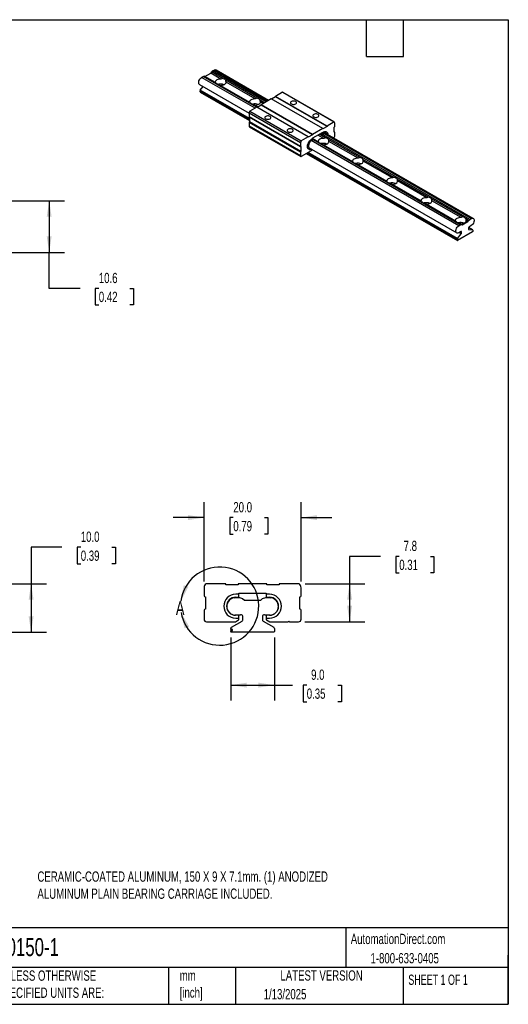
# Model space of a CAD drawing. Header units: millimetres. Extents: x 6 to 273, y 6 to 210.
# Tile 2 of 2: x 172 to 273, y 6 to 210. Entities that reach past the tile are written whole.
import ezdxf

# ---------------------------------------------------------------- set-up
doc = ezdxf.new("R2010")
doc.units = ezdxf.units.MM
doc.linetypes.add('SLD-Solid', pattern=[0])
doc.layers.add('DIMENSIONS', color=140, linetype='SLD-Solid', lineweight=25)
doc.layers.add('TEXT', color=140, linetype='SLD-Solid', lineweight=25)
doc.styles.add('SLDTEXTSTYLE0', font='TXT', dxfattribs={"width": 0.7})
doc.styles.add('SLDTEXTSTYLE1', font='TXT', dxfattribs={"width": 0.65})
doc.dimstyles.new('SLDDIMSTYLE1', dxfattribs={"dimtxt": 2.158008, "dimasz": 3.302, "dimexe": 0, "dimexo": 0.0625, "dimgap": 0.539502, "dimtad": 0, "dimtih": 1, "dimtoh": 1, "dimrnd": 1e-09, "dimzin": 4, "dimdsep": 46, "dimtxsty": 'SLDTEXTSTYLE0', "dimsah": 1, "dimcen": 0.09, "dimadec": 0, "dimazin": 1, "dimtfac": 1, "dimtofl": 0, "dimtmove": 0, "dimatfit": 3, "dimfxl": 0, "dimfrac": 2, "dimtolj": 1, "dimtzin": 12, "dimarcsym": 0})
doc.dimstyles.new('SLDDIMSTYLE2', dxfattribs={"dimtxt": 2.158008, "dimasz": 3.302, "dimexe": 0, "dimexo": 0.0625, "dimgap": 0.539502, "dimtad": 0, "dimtih": 1, "dimtoh": 1, "dimrnd": 1e-09, "dimzin": 4, "dimdsep": 46, "dimtxsty": 'SLDTEXTSTYLE0', "dimsah": 1, "dimcen": 0.09, "dimadec": 0, "dimazin": 1, "dimtfac": 1, "dimtmove": 0, "dimatfit": 0, "dimfxl": 0, "dimfrac": 2, "dimtolj": 1, "dimtzin": 12, "dimarcsym": 0})
doc.dimstyles.new('SLDDIMSTYLE3', dxfattribs={"dimtxt": 2.158008, "dimasz": 3.302, "dimexe": 0, "dimexo": 0.0625, "dimgap": 0.539502, "dimtad": 0, "dimtih": 1, "dimtoh": 1, "dimrnd": 1e-09, "dimzin": 12, "dimdsep": 46, "dimtxsty": 'SLDTEXTSTYLE0', "dimsah": 1, "dimcen": 0.09, "dimadec": 0, "dimazin": 3, "dimtfac": 1, "dimtofl": 0, "dimtmove": 0, "dimatfit": 3, "dimfxl": 0, "dimfrac": 2, "dimtolj": 1, "dimtzin": 12, "dimarcsym": 0})

# ---------------------------------------------------------------- blocks, each defined once
blk = doc.blocks.new('_D_1')
at = {"layer": 'DIMENSIONS'}
for p, q in [((181.02, 100.69), (174.67, 100.69)), ((174.67, 100.69), (174.67, 93.13)), ((184.91, 100.69), (184.18, 100.69)), ((184.18, 100.69), (184.18, 97.26)), ((191.32, 100.69), (192.05, 100.69)), ((192.05, 100.69), (192.05, 97.26)), ((184.18, 97.26), (184.91, 97.26)), ((192.05, 97.26), (191.32, 97.26)), ((122.9, 93.13), (177.84, 93.13)), ((174.67, 93.13), (174.67, 83.13)), ((169.58, 83.13), (177.84, 83.13))]:
    blk.add_line(p, q, dxfattribs=at)
for points in [[(174.67, 93.13), (174.16, 89.83), (175.18, 89.83)], [(174.67, 83.13), (175.18, 86.43), (174.16, 86.43)]]:
    blk.add_solid(points, dxfattribs=at)
at = {"layer": 'DIMENSIONS', "char_height": 2.117, "attachment_point": 1, "style": 'SLDTEXTSTYLE0'}
for s, insert in [('10.0', (184.91, 103.91)), ('0.39', (184.91, 99.99))]:
    blk.add_mtext(s, dxfattribs=dict(at, insert=insert))
blk = doc.blocks.new('_D_3')
at = {"layer": 'DIMENSIONS'}
for p, q in [((210.34, 93.58), (210.34, 109.96)), ((230.33, 93.58), (230.33, 109.96)), ((210.34, 106.79), (203.99, 106.79)), ((216.36, 106.79), (215.64, 106.79)), ((215.64, 106.79), (215.64, 103.36)), ((222.77, 106.79), (223.5, 106.79)), ((223.5, 106.79), (223.5, 103.36)), ((230.33, 106.79), (236.68, 106.79)), ((215.64, 103.36), (216.36, 103.36)), ((223.5, 103.36), (222.77, 103.36))]:
    blk.add_line(p, q, dxfattribs=at)
for points in [[(210.34, 106.79), (207.04, 107.3), (207.04, 106.28)], [(230.33, 106.79), (233.63, 106.28), (233.63, 107.3)]]:
    blk.add_solid(points, dxfattribs=at)
at = {"layer": 'DIMENSIONS', "char_height": 2.117, "attachment_point": 1, "style": 'SLDTEXTSTYLE0'}
for s, insert in [('20.0', (216.36, 110)), ('0.79', (216.36, 106.09))]:
    blk.add_mtext(s, dxfattribs=dict(at, insert=insert))
blk = doc.blocks.new('_D_4')
at = {"layer": 'DIMENSIONS'}
for p, q in [((246.68, 98.8), (240.33, 98.8)), ((240.33, 98.8), (240.33, 93.13)), ((250.57, 98.8), (249.84, 98.8)), ((249.84, 98.8), (249.84, 95.37)), ((256.98, 98.8), (257.71, 98.8)), ((257.71, 98.8), (257.71, 95.37)), ((249.84, 95.37), (250.57, 95.37)), ((257.71, 95.37), (256.98, 95.37)), ((231.19, 93.13), (243.5, 93.13)), ((240.33, 93.13), (240.33, 85.3)), ((231.09, 85.3), (243.5, 85.3))]:
    blk.add_line(p, q, dxfattribs=at)
for points in [[(240.33, 93.13), (239.82, 89.83), (240.84, 89.83)], [(240.33, 85.3), (240.84, 88.6), (239.82, 88.6)]]:
    blk.add_solid(points, dxfattribs=at)
at = {"layer": 'DIMENSIONS', "char_height": 2.117, "attachment_point": 1, "style": 'SLDTEXTSTYLE0'}
for s, insert in [('7.8', (251.47, 102.01)), ('0.31', (250.57, 98.1))]:
    blk.add_mtext(s, dxfattribs=dict(at, insert=insert))
blk = doc.blocks.new('_D_5')
at = {"layer": 'DIMENSIONS'}
for p, q in [((215.83, 82.05), (215.83, 69.04)), ((224.83, 82.05), (224.83, 69.04)), ((215.83, 72.22), (224.83, 72.22)), ((224.83, 72.22), (228.58, 72.22)), ((231.5, 72.22), (230.78, 72.22)), ((230.78, 72.22), (230.78, 68.79)), ((237.92, 72.22), (238.64, 72.22)), ((238.64, 72.22), (238.64, 68.79)), ((230.78, 68.79), (231.5, 68.79)), ((238.64, 68.79), (237.92, 68.79))]:
    blk.add_line(p, q, dxfattribs=at)
for points in [[(215.83, 72.22), (219.14, 71.71), (219.14, 72.73)], [(224.83, 72.22), (221.53, 72.73), (221.53, 71.71)]]:
    blk.add_solid(points, dxfattribs=at)
at = {"layer": 'DIMENSIONS', "char_height": 2.117, "attachment_point": 1, "style": 'SLDTEXTSTYLE0'}
for s, insert in [('9.0', (232.4, 75.43)), ('0.35', (231.5, 71.52))]:
    blk.add_mtext(s, dxfattribs=dict(at, insert=insert))
blk = doc.blocks.new('_D_9')
at = {"layer": 'DIMENSIONS'}
for p, q in [((169.58, 172.18), (181.57, 172.18)), ((178.4, 172.18), (178.4, 161.53)), ((169.58, 161.53), (181.57, 161.53)), ((178.4, 154.1), (178.4, 161.53)), ((184.75, 154.1), (178.4, 154.1)), ((188.63, 154.1), (187.91, 154.1)), ((187.91, 154.1), (187.91, 150.67)), ((195.05, 154.1), (195.77, 154.1)), ((195.77, 154.1), (195.77, 150.67)), ((187.91, 150.67), (188.63, 150.67)), ((195.77, 150.67), (195.05, 150.67))]:
    blk.add_line(p, q, dxfattribs=at)
for points in [[(178.4, 172.18), (177.89, 168.87), (178.9, 168.87)], [(178.4, 161.53), (178.9, 164.83), (177.89, 164.83)]]:
    blk.add_solid(points, dxfattribs=at)
at = {"layer": 'DIMENSIONS', "char_height": 2.117, "attachment_point": 1, "style": 'SLDTEXTSTYLE0'}
for s, insert in [('10.6', (188.63, 157.31)), ('0.42', (188.63, 153.4))]:
    blk.add_mtext(s, dxfattribs=dict(at, insert=insert))

msp = doc.modelspace()

# ---------------------------------------------------------------- linework, layer by layer
for p, q in [((212.061, 198.964), (212.385, 199.136)), ((223.412, 192.77), (212.385, 199.136)), ((223.635, 192.899), (212.792, 199.158)), ((209.807, 197.648), (210.13, 197.849)), ((220.835, 191.282), (209.807, 197.648)), ((210.13, 197.849), (210.365, 197.912)), ((221.171, 191.476), (210.13, 197.849)), ((212.702, 196.563), (210.365, 197.912)), ((210.5, 197.834), (211.692, 198.523)), ((211.692, 198.523), (211.827, 198.756)), ((213.817, 197.296), (211.692, 198.523)), ((211.827, 198.756), (212.061, 198.964)), ((214.164, 197.407), (211.827, 198.756)), ((223.101, 192.591), (212.061, 198.964)), ((209.399, 196.164), (219.602, 190.274)), ((209.55, 195.003), (210.139, 195.737)), ((219.773, 192.481), (213.331, 196.2)), ((221.235, 193.325), (214.793, 197.044)), ((220.888, 193.214), (214.87, 196.688)), ((209.505, 194.802), (209.505, 194.888)), ((219.691, 189.007), (209.505, 194.888)), ((219.691, 188.922), (209.505, 194.802)), ((209.505, 194.699), (209.595, 194.75)), ((219.691, 188.818), (209.505, 194.699)), ((209.505, 194.636), (209.505, 194.699)), ((219.691, 188.756), (209.505, 194.636)), ((209.531, 194.578), (219.691, 188.713)), ((219.691, 189.149), (209.55, 195.003)), ((224.181, 193.214), (222.089, 192.006)), ((234.787, 187.091), (224.181, 193.214)), ((225.079, 193.659), (224.245, 193.177)), ((226.524, 194.566), (225.079, 193.732)), ((225.079, 193.732), (235.685, 187.61)), ((235.685, 187.609), (225.079, 193.731)), ((225.079, 193.731), (225.079, 193.659)), ((235.685, 187.536), (225.079, 193.659)), ((237.129, 188.444), (226.524, 194.566)), ((237.169, 188.427), (226.563, 194.55)), ((221.191, 191.488), (219.746, 190.654)), ((221.406, 191.538), (220.402, 192.118)), ((231.796, 185.365), (221.191, 191.488)), ((222.089, 191.932), (221.254, 191.451)), ((222.804, 192.419), (221.864, 192.962)), ((222.534, 192.263), (221.941, 192.606)), ((222.089, 192.006), (232.694, 185.883)), ((232.694, 185.882), (222.089, 192.005)), ((222.089, 192.005), (222.089, 191.932)), ((232.694, 185.81), (222.089, 191.932)), ((230.207, 184.114), (219.601, 190.237)), ((219.601, 190.237), (219.601, 189.553)), ((219.601, 189.553), (230.207, 183.43)), ((219.622, 189.506), (230.228, 183.384)), ((219.691, 189.466), (219.691, 188.484)), ((219.746, 190.654), (230.352, 184.531)), ((230.207, 182.227), (219.601, 188.35)), ((219.601, 188.35), (219.601, 187.582)), ((230.207, 181.46), (219.601, 187.582)), ((219.654, 187.466), (230.259, 181.343)), ((219.691, 188.484), (219.673, 188.474)), ((219.673, 188.474), (230.279, 182.352)), ((230.297, 182.362), (219.691, 188.484)), ((234.787, 187.091), (232.694, 185.883)), ((235.685, 187.536), (234.787, 187.018)), ((234.787, 187.018), (234.787, 187.09)), ((237.129, 188.444), (235.685, 187.61)), ((235.685, 187.609), (235.685, 187.536)), ((237.184, 187.375), (237.202, 187.386)), ((237.184, 186.338), (237.184, 187.375)), ((237.274, 187.51), (237.274, 188.194)), ((231.796, 185.365), (230.352, 184.531)), ((232.694, 185.81), (231.796, 185.291)), ((231.796, 185.291), (231.796, 185.364)), ((232.748, 185.032), (232.51, 184.895)), ((232.748, 185.032), (232.51, 184.895)), ((232.694, 185.882), (232.694, 185.81)), ((232.748, 185.136), (234.733, 186.281)), ((232.748, 185.032), (232.748, 185.136)), ((232.748, 184.782), (232.748, 185.032)), ((233.916, 184.317), (232.748, 184.991)), ((235.03, 185.05), (233.815, 185.751)), ((235.377, 185.16), (234.084, 185.907)), ((265.094, 168.349), (234.382, 186.079)), ((234.733, 185.928), (234.427, 186.105)), ((234.733, 186.178), (234.643, 186.23)), ((234.733, 186.178), (234.643, 186.23)), ((234.971, 186.315), (234.733, 186.178)), ((234.971, 186.315), (234.733, 186.178)), ((234.733, 186.281), (234.733, 186.178)), ((234.733, 186.178), (234.733, 185.928)), ((234.733, 185.928), (234.983, 186.072)), ((265.418, 168.521), (234.999, 186.081)), ((265.825, 168.543), (235.31, 186.159)), ((237.008, 185.179), (237.095, 185.229)), ((237.253, 186.354), (237.184, 186.393)), ((237.202, 186.349), (237.184, 186.359)), ((237.202, 186.349), (237.184, 186.338)), ((237.274, 185.54), (237.274, 186.307)), ((230.207, 184.114), (230.207, 183.43)), ((230.279, 183.389), (230.297, 183.399)), ((230.297, 183.399), (230.297, 182.362)), ((231.847, 183.502), (231.847, 183.51)), ((231.967, 183.136), (262.432, 165.548)), ((262.84, 167.033), (232.425, 184.591)), ((232.498, 184.638), (232.748, 184.782)), ((263.163, 167.234), (232.748, 184.792)), ((240.987, 180.235), (234.544, 183.954)), ((242.448, 181.078), (236.006, 184.798)), ((242.101, 180.968), (236.084, 184.442)), ((230.207, 182.227), (230.207, 181.46)), ((230.297, 182.362), (230.279, 182.352)), ((230.386, 181.356), (232.492, 182.572)), ((231.411, 181.947), (262.564, 163.963)), ((262.538, 164.021), (231.448, 181.969)), ((262.538, 164.083), (231.502, 182)), ((262.538, 164.187), (231.592, 182.052)), ((262.538, 164.272), (231.666, 182.095)), ((262.583, 164.388), (231.788, 182.165)), ((232.492, 182.572), (232.635, 182.75)), ((248.058, 176.153), (241.615, 179.872)), ((249.519, 176.996), (243.077, 180.716)), ((249.172, 176.886), (243.155, 180.36)), ((255.129, 172.071), (248.686, 175.79)), ((256.59, 172.914), (250.148, 176.633)), ((256.243, 172.804), (250.226, 176.277)), ((262.2, 167.989), (255.757, 171.708)), ((263.661, 168.832), (257.219, 172.551)), ((263.314, 168.722), (257.297, 172.195)), ((263.398, 167.297), (262.828, 167.626)), ((262.84, 167.033), (263.163, 167.234)), ((263.163, 167.234), (263.398, 167.297)), ((263.398, 167.297), (263.533, 167.219)), ((263.533, 167.219), (264.725, 167.907)), ((264.86, 168.141), (264.29, 168.469)), ((264.725, 167.907), (264.368, 168.113)), ((264.725, 167.907), (264.86, 168.141)), ((265.694, 166.167), (264.85, 166.654)), ((265.675, 166.173), (264.85, 166.65)), ((264.86, 168.141), (265.094, 168.349)), ((265.045, 166.827), (264.999, 166.824)), ((265.418, 167.059), (265.045, 166.827)), ((265.094, 168.349), (265.418, 168.521)), ((265.689, 165.763), (262.568, 163.961)), ((262.583, 164.388), (263.366, 165.362)), ((263.213, 165.769), (262.84, 165.571)), ((263.366, 165.362), (262.925, 165.616)), ((263.41, 165.478), (263.053, 165.684)), ((263.259, 165.819), (263.213, 165.769)), ((263.41, 165.793), (263.303, 165.855)), ((263.41, 165.478), (263.41, 165.793)), ((264.847, 166.623), (264.847, 166.307)), ((264.892, 166.243), (264.859, 166.262)), ((264.892, 166.243), (265.675, 166.173)), ((265.72, 166.109), (265.72, 165.858)), ((262.538, 164.187), (262.538, 164.272)), ((262.673, 164.265), (262.538, 164.187)), ((262.538, 164.083), (262.673, 164.161)), ((262.538, 164.021), (262.538, 164.083)), ((262.673, 164.161), (262.583, 164.213)), ((262.673, 164.161), (262.673, 164.265)), ((210.339, 92.313), (210.339, 90.636)), ((214.834, 93.128), (210.748, 93.128)), ((214.834, 92.948), (214.834, 93.126)), ((217.374, 92.948), (214.834, 92.948)), ((223.293, 93.128), (217.374, 93.128)), ((217.374, 93.126), (217.374, 92.948)), ((223.293, 92.948), (223.293, 93.126)), ((225.833, 92.948), (223.293, 92.948)), ((229.919, 93.128), (225.833, 93.128)), ((225.833, 93.126), (225.833, 92.948)), ((230.328, 90.636), (230.328, 92.313)), ((210.542, 90.433), (210.593, 90.433)), ((210.593, 90.433), (210.593, 87.893)), ((216.689, 90.268), (217.603, 90.304)), ((216.82, 90.355), (217.527, 90.355)), ((217.527, 90.967), (216.854, 90.967)), ((217.527, 90.967), (216.854, 90.967)), ((217.527, 91.221), (223.14, 91.221)), ((217.527, 90.967), (217.527, 91.221)), ((217.527, 90.355), (217.527, 90.967)), ((217.603, 90.304), (218.267, 90.126)), ((218.267, 90.126), (218.648, 89.745)), ((218.648, 89.745), (222.019, 89.745)), ((222.019, 89.745), (222.4, 90.126)), ((222.4, 90.126), (223.064, 90.304)), ((223.064, 90.304), (223.978, 90.268)), ((223.14, 91.221), (223.14, 90.967)), ((223.813, 90.967), (223.14, 90.967)), ((223.14, 90.967), (223.14, 90.355)), ((223.813, 90.967), (223.14, 90.967)), ((223.14, 90.355), (223.847, 90.355)), ((230.074, 90.433), (230.125, 90.433)), ((230.074, 87.893), (230.074, 90.433)), ((210.339, 87.69), (210.339, 85.81)), ((210.593, 87.893), (210.542, 87.893)), ((214.977, 88.493), (214.977, 88.512)), ((225.69, 88.512), (225.69, 88.493)), ((230.125, 87.893), (230.074, 87.893)), ((230.328, 85.81), (230.328, 87.69)), ((215.961, 84.154), (218.175, 85.432)), ((217.743, 86.646), (216.689, 86.687)), ((216.803, 85.302), (217.438, 85.669)), ((217.527, 86.651), (216.82, 86.651)), ((216.854, 86.039), (217.527, 86.039)), ((216.854, 86.039), (217.527, 86.039)), ((217.527, 86.039), (217.527, 86.651)), ((217.527, 85.774), (217.527, 86.039)), ((217.873, 86.704), (217.743, 86.646)), ((218.302, 85.652), (218.302, 86.425)), ((222.366, 86.425), (222.366, 85.652)), ((222.493, 85.432), (224.707, 84.154)), ((222.924, 86.646), (222.794, 86.704)), ((223.978, 86.687), (222.924, 86.646)), ((223.14, 86.651), (223.14, 86.039)), ((223.847, 86.651), (223.14, 86.651)), ((223.14, 86.039), (223.14, 85.774)), ((223.14, 86.039), (223.813, 86.039)), ((223.14, 86.039), (223.813, 86.039)), ((223.229, 85.669), (223.864, 85.302)), ((227.661, 85.302), (227.788, 85.429)), ((227.788, 85.429), (227.915, 85.302)), ((210.847, 85.302), (216.803, 85.302)), ((215.834, 83.725), (215.834, 83.934)), ((216.215, 83.725), (215.834, 83.725)), ((215.834, 83.319), (215.834, 83.471)), ((215.834, 83.471), (216.215, 83.471)), ((216.215, 83.471), (216.215, 83.725)), ((223.864, 85.302), (227.661, 85.302)), ((224.834, 83.934), (224.834, 83.319)), ((227.915, 85.302), (229.82, 85.302)), ((224.748, 83.128), (215.919, 83.128))]:
    msp.add_line(p, q)
at = {"flags": 128}
for points in [[(209.399, 196.164), (209.357, 196.194), (209.266, 196.312), (209.22, 196.478), (209.22, 196.678), (209.266, 196.898), (209.357, 197.12), (209.483, 197.33), (209.637, 197.51), (209.807, 197.648)], [(213.817, 197.296), (213.579, 197.29), (213.349, 197.255), (213.137, 197.193), (212.952, 197.107), (212.803, 197), (212.695, 196.878), (212.635, 196.745), (212.625, 196.608)], [(213.678, 195.999), (213.916, 196.006), (214.146, 196.04), (214.358, 196.102), (214.543, 196.188), (214.692, 196.295), (214.8, 196.418), (214.86, 196.551), (214.87, 196.688)], [(220.888, 193.214), (220.65, 193.208), (220.42, 193.173), (220.208, 193.111), (220.023, 193.025), (219.874, 192.918), (219.766, 192.796), (219.706, 192.663), (219.696, 192.526)], [(226.563, 194.55), (226.556, 194.554), (226.524, 194.566)], [(220.749, 191.917), (220.987, 191.924), (221.217, 191.958), (221.429, 192.02), (221.614, 192.106), (221.763, 192.213), (221.871, 192.336), (221.931, 192.469), (221.941, 192.606)], [(228.35, 192.153), (228.509, 192.086), (228.695, 192.051), (228.89, 192.051), (229.076, 192.086), (229.234, 192.153), (229.349, 192.244), (229.41, 192.351), (229.41, 192.464), (229.349, 192.571), (229.234, 192.663), (229.076, 192.729), (228.89, 192.764), (228.695, 192.764), (228.509, 192.729), (228.35, 192.663), (228.235, 192.571), (228.175, 192.464), (228.175, 192.351), (228.235, 192.244), (228.35, 192.153)], [(223.043, 189.089), (223.201, 189.022), (223.387, 188.987), (223.583, 188.987), (223.769, 189.022), (223.927, 189.089), (224.042, 189.18), (224.102, 189.287), (224.102, 189.4), (224.042, 189.508), (223.927, 189.599), (223.769, 189.665), (223.583, 189.7), (223.387, 189.7), (223.201, 189.665), (223.043, 189.599), (222.928, 189.508), (222.868, 189.4), (222.868, 189.287), (222.928, 189.18), (223.043, 189.089)], [(232.948, 189.498), (233.106, 189.432), (233.292, 189.397), (233.488, 189.397), (233.674, 189.432), (233.832, 189.498), (233.947, 189.59), (234.008, 189.697), (234.008, 189.81), (233.947, 189.917), (233.832, 190.009), (233.674, 190.075), (233.488, 190.11), (233.292, 190.11), (233.106, 190.075), (232.948, 190.009), (232.833, 189.917), (232.773, 189.81), (232.773, 189.697), (232.833, 189.59), (232.948, 189.498)], [(227.641, 186.434), (227.799, 186.368), (227.985, 186.333), (228.181, 186.333), (228.367, 186.368), (228.525, 186.434), (228.64, 186.526), (228.7, 186.633), (228.7, 186.746), (228.64, 186.853), (228.525, 186.945), (228.367, 187.011), (228.181, 187.046), (227.985, 187.046), (227.799, 187.011), (227.641, 186.945), (227.526, 186.853), (227.466, 186.746), (227.466, 186.633), (227.526, 186.526), (227.641, 186.434)], [(235.03, 185.05), (234.792, 185.044), (234.562, 185.009), (234.35, 184.947), (234.165, 184.861), (234.016, 184.754), (233.909, 184.631), (233.848, 184.499), (233.838, 184.362)], [(235.841, 185.853), (235.82, 186.023), (235.756, 186.199), (235.652, 186.33), (235.514, 186.409), (235.349, 186.434), (235.165, 186.402), (234.971, 186.315)], [(234.971, 186.315), (235.165, 186.402), (235.349, 186.434), (235.514, 186.409), (235.652, 186.33), (235.756, 186.199), (235.82, 186.023), (235.841, 185.853)], [(232.51, 184.895), (232.316, 184.758), (232.132, 184.577), (231.967, 184.362), (231.829, 184.123), (231.725, 183.872), (231.661, 183.622), (231.639, 183.386), (231.661, 183.175), (231.725, 182.999), (231.829, 182.868), (231.967, 182.789), (232.132, 182.764), (232.316, 182.796), (232.456, 182.853)], [(232.456, 182.853), (232.316, 182.796), (232.132, 182.764), (231.967, 182.789), (231.829, 182.868), (231.725, 182.999), (231.661, 183.175), (231.639, 183.386), (231.661, 183.622), (231.725, 183.872), (231.829, 184.123), (231.967, 184.362), (232.132, 184.577), (232.316, 184.758), (232.51, 184.895)], [(234.891, 183.753), (235.129, 183.759), (235.359, 183.794), (235.571, 183.856), (235.756, 183.942), (235.906, 184.049), (236.013, 184.172), (236.073, 184.304), (236.084, 184.442)], [(242.101, 180.968), (241.863, 180.962), (241.633, 180.927), (241.421, 180.865), (241.236, 180.779), (241.087, 180.672), (240.98, 180.549), (240.919, 180.417), (240.909, 180.28)], [(241.962, 179.671), (242.2, 179.677), (242.43, 179.712), (242.642, 179.774), (242.827, 179.86), (242.977, 179.967), (243.084, 180.09), (243.144, 180.222), (243.155, 180.36)], [(249.172, 176.886), (248.935, 176.88), (248.705, 176.845), (248.492, 176.783), (248.307, 176.697), (248.158, 176.59), (248.051, 176.467), (247.99, 176.335), (247.98, 176.197)], [(249.034, 175.589), (249.271, 175.595), (249.501, 175.63), (249.713, 175.692), (249.898, 175.778), (250.048, 175.885), (250.155, 176.008), (250.215, 176.14), (250.226, 176.277)], [(256.243, 172.804), (256.006, 172.798), (255.776, 172.763), (255.563, 172.701), (255.378, 172.615), (255.229, 172.508), (255.122, 172.385), (255.062, 172.253), (255.051, 172.115)], [(256.105, 171.507), (256.342, 171.513), (256.572, 171.548), (256.784, 171.61), (256.969, 171.696), (257.119, 171.803), (257.226, 171.926), (257.286, 172.058), (257.297, 172.195)], [(263.314, 168.722), (263.077, 168.716), (262.847, 168.681), (262.634, 168.619), (262.449, 168.533), (262.3, 168.426), (262.193, 168.303), (262.133, 168.171), (262.122, 168.033)], [(262.84, 165.571), (262.67, 165.513), (262.516, 165.515), (262.39, 165.578), (262.299, 165.697), (262.253, 165.863), (262.253, 166.063), (262.299, 166.282), (262.39, 166.505), (262.516, 166.714), (262.67, 166.895), (262.84, 167.033)], [(263.176, 167.425), (263.413, 167.431), (263.643, 167.466), (263.855, 167.528), (264.04, 167.614), (264.19, 167.721), (264.297, 167.843), (264.357, 167.976), (264.368, 168.113)], [(265.418, 168.521), (265.587, 168.579), (265.741, 168.576), (265.868, 168.513), (265.958, 168.394), (266.005, 168.229), (266.005, 168.029), (265.958, 167.809), (265.868, 167.586), (265.741, 167.377), (265.587, 167.197), (265.418, 167.059)], [(263.41, 165.793), (263.407, 165.822), (263.397, 165.845), (263.382, 165.861), (263.361, 165.869), (263.337, 165.869), (263.311, 165.86), (263.284, 165.843), (263.259, 165.819)]]:
    msp.add_lwpolyline(points, dxfattribs=at)
for centre, radius, start, end in [((212.608, 198.782), 0.419, 63.99074, 122.28931), ((213.746, 194.488), 1.785, 67.25313, 104.7977), ((209.568, 194.63), 0.0631, 173.9492, 234.73862), ((209.7, 194.879), 0.195, 140.22793, 177.36071), ((225.176, 193.731), 0.0967, 179.38266, 179.99904), ((220.817, 190.406), 1.785, 67.25313, 104.7977), ((222.185, 192.005), 0.0967, 179.38266, 179.99904), ((220.363, 190.205), 0.763, 144.01177, 177.62776), ((219.649, 189.546), 0.0487, 172.74417, 235.94365), ((219.722, 187.567), 0.122, 172.74417, 235.94365), ((219.757, 188.343), 0.156, 122.60548, 177.39452), ((234.692, 187.09), 0.0949, 359.99902, 0.62315), ((235.781, 187.609), 0.0967, 179.38266, 179.99904), ((237.042, 188.226), 0.235, 352.26708, 68.07341), ((237.118, 187.517), 0.156, 302.60548, 357.39452), ((231.701, 185.364), 0.0949, 359.99902, 0.62315), ((232.791, 185.882), 0.0967, 179.38266, 179.99904), ((235.239, 185.76), 0.404, 40.57442, 129.40092), ((236.884, 185.557), 0.39, 302.60548, 357.39452), ((237.23, 186.314), 0.0444, 350.78596, 129.20329), ((230.251, 183.423), 0.0444, 170.78596, 309.20329), ((230.969, 184.083), 0.763, 144.01177, 177.62776), ((232.269, 183.446), 0.426, 172.52976, 249.61086), ((233.261, 183.445), 1.416, 122.60548, 177.39452), ((234.959, 182.242), 1.785, 67.25313, 104.7977), ((230.316, 181.442), 0.111, 170.78596, 309.20329), ((230.363, 182.22), 0.156, 122.60548, 177.39452), ((242.03, 178.16), 1.785, 67.25313, 104.7977), ((249.101, 174.078), 1.785, 67.25313, 104.7977), ((256.172, 169.996), 1.785, 67.25313, 104.7977), ((263.243, 165.914), 1.785, 67.25313, 104.7977), ((265.057, 166.623), 0.209, 106.01958, 179.98684), ((263.216, 165.486), 0.195, 320.22793, 357.36071), ((264.902, 166.298), 0.0559, 170.74812, 259.45322), ((265.665, 166.118), 0.0559, 350.74812, 79.45322), ((265.533, 165.865), 0.187, 326.79664, 357.85933), ((262.599, 164.014), 0.0614, 173.48473, 240.0114), ((262.733, 164.263), 0.195, 140.22793, 177.36071), ((211.355, 92.313), 1.016, 126.6305, 180), ((214.631, 93.126), 0.203, 0, 0.71622), ((217.578, 93.126), 0.203, 179.28378, 180), ((223.089, 93.126), 0.203, 0, 0.71622), ((226.036, 93.126), 0.203, 179.28378, 180), ((229.312, 92.313), 1.016, 0, 53.3695), ((210.542, 90.636), 0.203, 180, 270), ((216.854, 88.503), 2.464, 90, 270), ((216.854, 88.503), 2.464, 90, 270), ((216.82, 88.512), 1.843, 90, 180), ((216.804, 88.477), 1.794, 93.68981, 266.31019), ((223.813, 88.503), 2.464, 270, 90), ((223.813, 88.503), 2.464, 270, 90), ((223.847, 88.512), 1.843, 0, 90), ((223.863, 88.477), 1.794, 273.68981, 86.31019), ((230.125, 90.636), 0.203, 270, 0), ((210.542, 87.69), 0.203, 90, 180), ((216.82, 88.493), 1.843, 180, 270), ((223.847, 88.493), 1.843, 270, 0), ((230.125, 87.69), 0.203, 0, 90), ((210.847, 85.81), 0.508, 180, 270), ((217.336, 85.845), 0.203, 300, 339.63587), ((217.997, 86.425), 0.305, 0, 114), ((218.048, 85.652), 0.254, 300, 0), ((222.67, 86.425), 0.305, 66, 180), ((222.62, 85.652), 0.254, 180, 240), ((223.331, 85.845), 0.203, 200.36413, 240), ((229.82, 85.81), 0.508, 270, 0), ((216.088, 83.934), 0.254, 120, 180), ((216.088, 83.319), 0.254, 180, 228.53452), ((224.58, 83.934), 0.254, 0, 60), ((224.58, 83.319), 0.254, 311.46548, 0)]:
    msp.add_arc(centre, radius, start, end)
for centre, major_axis, ratio, start_param, end_param in [((213.747, 195.959), (0.796, 1.378), 0.5773346, 0.406211, 0.7238216), ((213.747, 196.577), (1.099, 0.347), 0.6978515, 0.1620042, 0.974345), ((213.747, 196.577), (1.122, -0.21), 0.410685, 3.5975482, 4.409889), ((213.747, 195.959), (0.796, 1.378), 0.5773346, 5.559445, 5.8770555), ((220.819, 191.877), (0.796, 1.378), 0.5773346, 0.406211, 0.7238216), ((220.819, 192.495), (1.099, 0.347), 0.6978515, 0.1620042, 0.974345), ((220.819, 192.495), (1.122, -0.21), 0.410685, 3.5975482, 4.409889), ((220.819, 191.877), (0.796, 1.378), 0.5773346, 5.559445, 5.8770555), ((234.961, 183.713), (0.796, 1.378), 0.5773346, 0.406211, 0.7238216), ((234.961, 184.331), (1.099, 0.347), 0.6978515, 0.1620042, 0.974345), ((234.961, 184.331), (1.122, -0.21), 0.410685, 3.5975482, 4.409889), ((234.961, 183.713), (0.796, 1.378), 0.5773346, 5.559445, 5.8770555), ((242.032, 179.631), (0.796, 1.378), 0.5773346, 0.406211, 0.7238216), ((242.032, 180.249), (1.099, 0.347), 0.6978515, 0.1620042, 0.974345), ((242.032, 180.249), (1.122, -0.21), 0.410685, 3.5975482, 4.409889), ((242.032, 179.631), (0.796, 1.378), 0.5773346, 5.559445, 5.8770555), ((249.103, 175.549), (0.796, 1.378), 0.5773346, 0.406211, 0.7238216), ((249.103, 176.167), (1.099, 0.347), 0.6978515, 0.1620042, 0.974345), ((249.103, 176.167), (1.122, -0.21), 0.410685, 3.5975482, 4.409889), ((249.103, 175.549), (0.796, 1.378), 0.5773346, 5.559445, 5.8770555), ((256.174, 171.467), (0.796, 1.378), 0.5773346, 0.406211, 0.7238216), ((256.174, 172.085), (1.099, 0.347), 0.6978515, 0.1620042, 0.974345), ((256.174, 172.085), (1.122, -0.21), 0.410685, 3.5975482, 4.409889), ((256.174, 171.467), (0.796, 1.378), 0.5773346, 5.559445, 5.8770555), ((263.245, 167.385), (0.796, 1.378), 0.5773346, 0.406211, 0.7238216), ((263.245, 168.003), (1.099, 0.347), 0.6978515, 0.1620042, 0.974345), ((263.245, 168.003), (1.122, -0.21), 0.410685, 3.5975482, 4.409889), ((263.245, 167.385), (0.796, 1.378), 0.5773346, 5.559445, 5.8770555)]:
    msp.add_ellipse(centre, major_axis=major_axis, ratio=ratio, start_param=start_param, end_param=end_param)
at = {"layer": 'TEXT'}
for p, q in [((6.35, 209.55), (273.05, 209.55)), ((243.84, 201.93), (243.84, 209.55)), ((251.46, 201.93), (251.46, 209.55)), ((273.05, 209.55), (273.05, 6.35)), ((243.84, 201.93), (251.46, 201.93)), ((273.05, 22.126), (6.35, 22.126)), ((239.575, 22.126), (239.575, 13.97)), ((273.05, 6.35), (273.05, 16.51)), ((273.05, 13.97), (6.35, 13.97)), ((203.024, 13.97), (203.024, 6.35)), ((216.812, 13.97), (216.812, 6.35)), ((251.349, 13.97), (251.349, 6.35)), ((6.35, 6.35), (273.05, 6.35))]:
    msp.add_line(p, q, dxfattribs=at)
msp.add_arc((213.544, 88.532), 8.065, 189.36982, 172.80582, dxfattribs=at)
for points in [[(205.543, 89.542), (207.086, 92.505), (206.124, 92.831)], [(205.587, 87.218), (206.292, 83.953), (207.241, 84.316)]]:
    msp.add_solid(points, dxfattribs=at)

# ---------------------------------------------------------------- texts
for s, insert, char_height, attachment_point, style in [('A', (204.523, 89.542), 2.822, 1, 'SLDTEXTSTYLE0'), ('CERAMIC-COATED ALUMINUM, 150 X 9 X 7.1mm. (1) ANODIZED ^JALUMINUM PLAIN BEARING CARRIAGE INCLUDED.', (175.974, 33.77), 2.11667, 1, 'SLDTEXTSTYLE0'), ('AutomationDirect.com', (240.577, 20.902), 2.11667, 1, 'SLDTEXTSTYLE0'), ('MR09-0150-1', (159.208, 20.011), 3.70417, 1, 'SLDTEXTSTYLE0'), ('1-800-633-0405', (244.644, 16.924), 2.11667, 1, 'SLDTEXTSTYLE0'), ('UNLESS OTHERWISE ^JSPECIFIED UNITS ARE:', (167.608, 13.331), 2.11667, 1, 'SLDTEXTSTYLE0'), ('mm^J[inch]', (205.299, 13.36), 2.1167, 1, 'SLDTEXTSTYLE0'), ('LATEST VERSION', (234.552, 13.364), 2.11667, 2, 'SLDTEXTSTYLE0'), ('SHEET 1 OF 1', (252.441, 12.483), 2.11667, 1, 'SLDTEXTSTYLE1'), ('1/13/2025', (222.613, 9.503), 2.1167, 1, 'SLDTEXTSTYLE0')]:
    msp.add_mtext(s, dxfattribs=dict(at, insert=insert, char_height=char_height, attachment_point=attachment_point, style=style))

# ---------------------------------------------------------------- dimensions: what is measured, and where the dimension line sits
at = {"layer": 'DIMENSIONS'}
for base, p1, p2, dimstyle, picture, middle in [((178.395, 161.528), (168.312, 172.175), (168.312, 161.528), 'SLDDIMSTYLE3', '_D_9', (178.395, 154.102)), ((174.668, 83.128), (121.626, 93.128), (168.312, 83.128), 'SLDDIMSTYLE1', '_D_1', (174.668, 100.695)), ((240.328, 85.302), (229.919, 93.128), (229.82, 85.302), 'SLDDIMSTYLE3', '_D_4', (240.328, 98.802))]:
    dim = msp.add_linear_dim(base=base, p1=p1, p2=p2, angle=90, dimstyle=dimstyle, dxfattribs=at)
    dim.commit()
    dim.dimension.update_dxf_attribs({"geometry": picture, "text_midpoint": middle, "dimtype": 160})
for base, p1, p2, dimstyle, picture, middle in [((210.339, 106.789), (230.328, 92.313), (210.339, 92.313), 'SLDDIMSTYLE2', '_D_3', (219.566, 106.789)), ((224.834, 72.217), (215.834, 83.319), (224.834, 83.319), 'SLDDIMSTYLE1', '_D_5', (234.711, 72.217))]:
    dim = msp.add_linear_dim(base=base, p1=p1, p2=p2, dimstyle=dimstyle, dxfattribs=at)
    dim.commit()
    dim.dimension.update_dxf_attribs({"geometry": picture, "text_midpoint": middle, "dimtype": 160})

doc.saveas('drawing.dxf')
